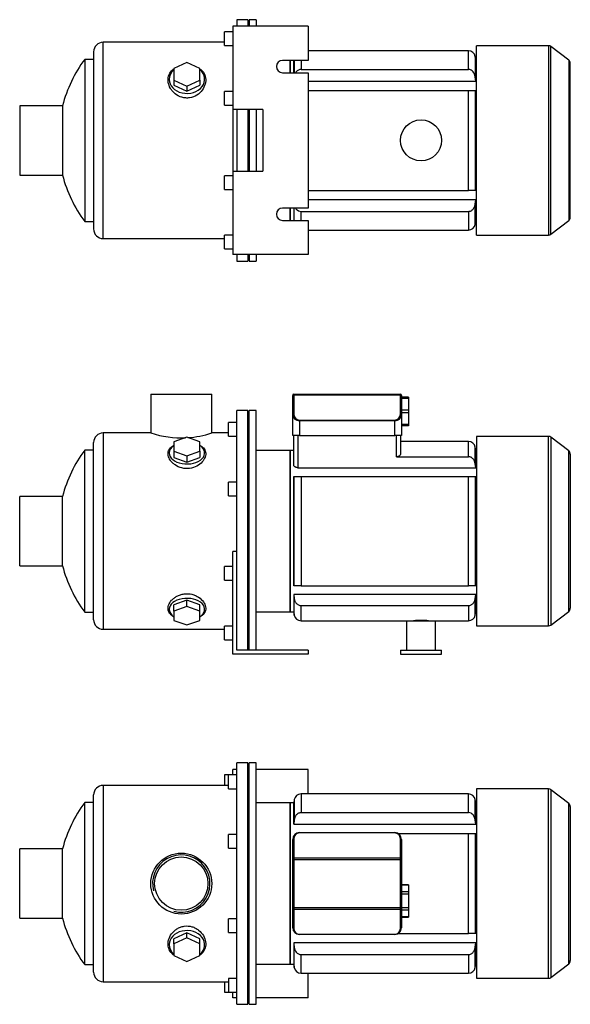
# Model space of a CAD drawing. Header units: millimetres. Extents: x 185 to 1175, y 16 to 771.
# Tile 1 of 2: x 185 to 587, y 51 to 771. Entities that reach past the tile are written whole.
import ezdxf

# ---------------------------------------------------------------- set-up
doc = ezdxf.new("R2010")
doc.units = ezdxf.units.MM
for name, color, linetype in [('BASETTA_MEC_71_T', 7, 'Continuous'), ('CARCASSA_MEC_71-', 7, 'Continuous'), ('COPRIVENTOLA_MEC', 7, 'Continuous'), ('CORPO_MH_9_[2-3]', 7, 'Continuous'), ('FLANGIA_MOTORE_T', 7, 'Continuous'), ('PIEDINO_MEC_71_I', 7, 'Continuous'), ('STAFFA_3-5-9_INT', 7, 'Continuous'), ('螺栓_：_六角头_-_M20.0', 7, 'Continuous')]:
    doc.layers.add(name, color=color, linetype=linetype)

# ---------------------------------------------------------------- blocks, each defined once
blk = doc.blocks.new('SE1')
at = {"layer": 'BASETTA_MEC_71_T', "color": 7, "linetype": 'Continuous'}
for p, q in [((389.49, 176.91), (458.99, 176.91)), ((389.49, 176.91), (389.49, 176.67)), ((458.99, 176.67), (389.49, 176.67)), ((458.99, 176.91), (458.99, 176.67)), ((384.49, 157.93), (384.49, 171.91)), ((385.29, 172.47), (385.29, 158.49)), ((463.19, 158.49), (463.19, 172.47)), ((463.99, 171.91), (463.99, 157.93)), ((385.29, 158.49), (463.19, 158.49)), ((385.29, 158.49), (385.29, 157.08)), ((463.19, 157.08), (463.19, 158.49)), ((384.49, 157.08), (384.49, 157.93)), ((384.49, 122.23), (384.49, 157.08)), ((385.29, 157.08), (384.49, 157.08)), ((463.19, 157.08), (385.29, 157.08)), ((385.29, 157.08), (385.29, 122.23)), ((463.19, 122.23), (463.19, 157.08)), ((463.99, 157.08), (463.19, 157.08)), ((463.99, 157.93), (463.99, 157.08)), ((463.99, 157.08), (463.99, 122.23)), ((384.49, 121.39), (384.49, 122.23)), ((385.29, 122.23), (384.49, 122.23)), ((384.49, 107.41), (384.49, 121.39)), ((385.29, 122.23), (463.19, 122.23)), ((385.29, 122.23), (385.29, 120.82)), ((463.19, 120.82), (385.29, 120.82)), ((385.29, 120.82), (385.29, 106.84)), ((463.19, 120.82), (463.19, 122.23)), ((463.99, 122.23), (463.19, 122.23)), ((463.19, 106.84), (463.19, 120.82)), ((463.99, 122.23), (463.99, 121.39)), ((463.99, 121.39), (463.99, 107.41)), ((389.49, 102.64), (458.99, 102.64)), ((389.49, 102.64), (389.49, 102.41)), ((458.99, 102.41), (389.49, 102.41)), ((458.99, 102.64), (458.99, 102.41))]:
    blk.add_line(p, q, dxfattribs=at)
for centre, radius, start, end in [((389.49, 171.91), 5, 90, 180), ((389.49, 172.47), 4.2, 90, 180), ((458.99, 171.91), 5, 0, 90), ((458.99, 172.47), 4.2, 0, 90), ((389.49, 107.41), 5, 180, 270), ((389.49, 106.84), 4.2, 180, 270), ((458.99, 107.41), 5, 270, 0), ((458.99, 106.84), 4.2, 270, 0)]:
    blk.add_arc(centre, radius, start, end, dxfattribs=at)
for centre, major_axis, start_param, end_param in [((385.29, 171.91), (-0.8, 0), 4.712389, 6.283185), ((463.19, 171.91), (0.8, 0), 0, 1.570796), ((385.29, 157.93), (0.8, 0), 1.570796, 3.141593), ((463.19, 157.93), (0.8, 0), 0, 1.570796), ((385.29, 121.39), (0.8, 0), 3.141593, 4.712389), ((463.19, 121.39), (0.8, 0), 4.712389, 6.283185), ((385.29, 107.41), (0.8, 0), 3.141593, 4.712389), ((463.19, 107.41), (-0.8, 0), 1.570796, 3.141593)]:
    blk.add_ellipse(centre, major_axis=major_axis, ratio=0.707107, start_param=start_param, end_param=end_param, dxfattribs=at)
at = {"layer": 'CARCASSA_MEC_71-', "color": 7, "linetype": 'Continuous'}
for p, q in [((390.58, 205.16), (390.58, 191.52)), ((512.9, 205.16), (390.58, 205.16)), ((512.9, 191.52), (512.9, 205.16)), ((382.74, 198.66), (382.74, 80.66)), ((385.24, 198.66), (382.74, 198.66)), ((385.66, 201.02), (385.24, 198.66)), ((385.24, 183.03), (385.24, 198.66)), ((385.66, 201.02), (385.66, 186.2)), ((517.83, 186.2), (517.83, 201.02)), ((518.24, 198.66), (517.83, 201.02)), ((518.24, 183.03), (518.24, 198.66)), ((518.74, 198.66), (518.24, 198.66)), ((390.58, 191.52), (512.9, 191.52)), ((385.66, 186.2), (385.24, 183.03)), ((385.24, 183.03), (518.24, 183.03)), ((518.24, 183.03), (517.83, 186.2)), ((461.63, 176.16), (512.9, 176.16)), ((512.9, 103.16), (512.9, 176.16)), ((512.9, 176.16), (517.83, 176.16)), ((517.83, 176.16), (518.24, 176.16)), ((517.83, 176.16), (517.83, 103.16)), ((518.24, 103.16), (518.24, 176.16)), ((461.63, 103.16), (512.9, 103.16)), ((517.83, 103.16), (512.9, 103.16)), ((518.24, 103.16), (517.83, 103.16)), ((518.24, 96.29), (385.24, 96.29)), ((385.24, 96.29), (385.24, 80.66)), ((517.83, 93.11), (518.24, 96.29)), ((518.24, 96.29), (518.24, 80.66)), ((385.66, 78.29), (385.66, 93.11)), ((390.58, 87.79), (512.9, 87.79)), ((390.58, 74.16), (390.58, 87.79)), ((512.9, 87.79), (512.9, 74.16)), ((517.83, 78.29), (517.83, 93.11)), ((382.74, 80.66), (385.24, 80.66)), ((385.24, 80.66), (385.66, 78.29)), ((517.83, 78.29), (518.24, 80.66)), ((518.24, 80.66), (518.74, 80.66)), ((390.58, 74.16), (512.9, 74.16))]:
    blk.add_line(p, q, dxfattribs=at)
for centre, start, end in [((390.58, 200.16), 90, 170), ((512.9, 200.16), 10, 90), ((390.58, 79.16), 190, 270), ((512.9, 79.16), 270, 350)]:
    blk.add_arc(centre, 5, start, end, dxfattribs=at)
for points, knots in [([(390.58, 191.52), (390.25, 191.52), (389.93, 191.48), (389.29, 191.32), (388.97, 191.2), (388.39, 190.9), (388.12, 190.71), (387.6, 190.29), (387.37, 190.05), (386.95, 189.55), (386.76, 189.27), (386.43, 188.71), (386.28, 188.41), (386.04, 187.81), (385.93, 187.49), (385.77, 186.85), (385.7, 186.53), (385.66, 186.2)], [0, 0, 0, 0, 0.125, 0.125, 0.25, 0.25, 0.375, 0.375, 0.5, 0.5, 0.625, 0.625, 0.75, 0.75, 0.875, 0.875, 1, 1, 1, 1]), ([(517.83, 186.2), (517.74, 186.85), (517.58, 187.49), (517.08, 188.71), (516.75, 189.29), (515.49, 190.81), (514.24, 191.52), (512.9, 191.52)], [0, 0, 0, 0, 0.25, 0.25, 0.5, 0.5, 1, 1, 1, 1]), ([(385.66, 93.11), (385.75, 92.46), (385.91, 91.82), (386.4, 90.6), (386.74, 90.02), (388, 88.5), (389.25, 87.79), (390.58, 87.79)], [0, 0, 0, 0, 0.25, 0.25, 0.5, 0.5, 1, 1, 1, 1]), ([(512.9, 87.79), (513.23, 87.79), (513.56, 87.83), (514.2, 87.99), (514.51, 88.11), (515.1, 88.42), (515.37, 88.6), (515.88, 89.02), (516.11, 89.26), (516.54, 89.76), (516.73, 90.04), (517.06, 90.6), (517.2, 90.9), (517.45, 91.51), (517.55, 91.82), (517.72, 92.46), (517.78, 92.79), (517.83, 93.11)], [0, 0, 0, 0, 0.125, 0.125, 0.25, 0.25, 0.375, 0.375, 0.5, 0.5, 0.625, 0.625, 0.75, 0.75, 0.875, 0.875, 1, 1, 1, 1])]:
    blk.add_open_spline(points, degree=3, knots=knots, dxfattribs=at)
blk.add_open_spline([(385.24, 96.29), (385.38, 95.23), (385.52, 94.17), (385.66, 93.11)], degree=3, dxfattribs=at)
at = {"layer": 'COPRIVENTOLA_MEC', "color": 7, "linetype": 'Continuous'}
for p, q in [((518.74, 208.91), (518.74, 70.41)), ((571.22, 208.91), (518.74, 208.91)), ((571.22, 70.41), (571.22, 208.91)), ((573.05, 208.29), (573.05, 71.03)), ((586.07, 198.3), (573.05, 208.29)), ((586.07, 81.02), (586.07, 198.3)), ((587.24, 195.92), (587.24, 83.4)), ((573.05, 71.03), (586.07, 81.02)), ((518.74, 70.41), (571.22, 70.41))]:
    blk.add_line(p, q, dxfattribs=at)
for centre, start, end in [((571.22, 205.91), 52.5, 90), ((584.24, 195.92), 0, 52.5), ((584.24, 83.4), 307.5, 0), ((571.22, 73.41), 270, 307.5)]:
    blk.add_arc(centre, 3, start, end, dxfattribs=at)
at = {"layer": 'CORPO_MH_9_[2-3]', "color": 7, "linetype": 'Continuous'}
for p, q in [((343.74, 51.41), (343.74, 227.91)), ((351.74, 227.91), (343.74, 227.91)), ((351.74, 51.41), (351.74, 227.91)), ((337.74, 209.03), (337.74, 219.03)), ((343.74, 219.03), (337.74, 219.03)), ((246.14, 211.41), (246.14, 67.91)), ((337.74, 211.41), (246.14, 211.41)), ((337.74, 209.03), (343.74, 209.03)), ((239.14, 74.91), (239.14, 204.41)), ((232.59, 80.41), (232.59, 198.91)), ((239.14, 198.91), (232.59, 198.91)), ((337.74, 165.46), (337.74, 175.46)), ((343.74, 175.46), (337.74, 175.46)), ((185.14, 114.26), (185.14, 165.06)), ((216.42, 165.06), (185.14, 165.06)), ((216.42, 114.26), (216.42, 165.06)), ((337.74, 165.46), (343.74, 165.46)), ((185.14, 114.26), (216.42, 114.26)), ((337.74, 103.85), (337.74, 113.85)), ((343.74, 113.85), (337.74, 113.85)), ((307.24, 103.66), (297.74, 99.34)), ((316.74, 99.34), (307.24, 103.66)), ((307.24, 99.97), (307.24, 103.66)), ((337.74, 103.85), (343.74, 103.85)), ((307.24, 99.97), (297.74, 95.65)), ((297.74, 95.65), (297.74, 99.34)), ((297.74, 95.65), (297.74, 87)), ((316.74, 95.65), (307.24, 99.97)), ((316.74, 95.65), (316.74, 99.34)), ((316.74, 87), (316.74, 95.65)), ((297.74, 87), (307.24, 82.68)), ((307.24, 82.68), (316.74, 87)), ((232.59, 80.41), (239.14, 80.41)), ((246.14, 67.91), (337.74, 67.91)), ((337.74, 70.28), (337.74, 60.28)), ((343.74, 70.28), (337.74, 70.28)), ((337.74, 60.28), (343.74, 60.28)), ((343.74, 51.41), (351.74, 51.41))]:
    blk.add_line(p, q, dxfattribs=at)
for radius in [22.25, 19.48]:
    blk.add_circle((303.14, 139.66), radius, dxfattribs=at)
for centre, radius, start, end in [((246.14, 204.41), 7, 90, 180), ((313.14, 139.66), 100, 143.66538, 165.28566), ((303.14, 139.66), 20.95, 255, 195), ((313.14, 139.66), 100, 194.71434, 216.33462), ((246.14, 74.91), 7, 180, 270)]:
    blk.add_arc(centre, radius, start, end, dxfattribs=at)
for start_param, end_param in [(2.390244, 6.283185), (0, 0.751348)]:
    blk.add_ellipse((307.24, 95.02), major_axis=(-13, 0), ratio=0.788011, start_param=start_param, end_param=end_param, dxfattribs=at)
blk.add_open_spline([(297.74, 87.27), (297.38, 87.54), (297.04, 87.82), (296.15, 88.65), (295.66, 89.23), (294.38, 91.09), (293.83, 92.46), (293.38, 95.41), (293.48, 96.93), (294.33, 100.01), (295.06, 101.5), (296.61, 103.59), (297.19, 104.25), (298.49, 105.46), (299.21, 106.03), (300.77, 107.02), (301.6, 107.44), (303.34, 108.11), (304.28, 108.37), (307.11, 108.81), (309.08, 108.68), (311.81, 107.89), (312.7, 107.53), (314.35, 106.65), (315.12, 106.14), (317.25, 104.42), (318.4, 103.06), (320.1, 100.15), (320.65, 98.59), (321.1, 95.54), (321, 94.02), (320.16, 91.21), (319.42, 89.89), (317.92, 88.23), (317.37, 87.74), (316.77, 87.28)], degree=3, knots=[0.1389216, 0.1389216, 0.1389216, 0.1389216, 0.15625, 0.15625, 0.1875, 0.1875, 0.25, 0.25, 0.3125, 0.3125, 0.375, 0.375, 0.40625, 0.40625, 0.4375, 0.4375, 0.46875, 0.46875, 0.5, 0.5, 0.5625, 0.5625, 0.59375, 0.59375, 0.625, 0.625, 0.6875, 0.6875, 0.75, 0.75, 0.8125, 0.8125, 0.875, 0.875, 0.9041554, 0.9041554, 0.9041554, 0.9041554], dxfattribs=at)
at = {"layer": 'FLANGIA_MOTORE_T', "color": 7, "linetype": 'Continuous'}
for p, q in [((352.74, 226.41), (351.74, 226.41)), ((352.74, 51.41), (352.74, 227.91)), ((357.74, 227.91), (352.74, 227.91)), ((357.74, 51.41), (357.74, 227.91)), ((382.74, 198.66), (357.74, 198.66)), ((382.74, 80.66), (382.74, 198.66)), ((357.74, 80.66), (382.74, 80.66)), ((351.74, 52.91), (352.74, 52.91)), ((352.74, 51.41), (357.74, 51.41))]:
    blk.add_line(p, q, dxfattribs=at)
at = {"layer": 'STAFFA_3-5-9_INT', "color": 7, "linetype": 'Continuous'}
for p, q in [((343.74, 223.16), (340.74, 223.16)), ((340.74, 219.03), (340.74, 223.16)), ((395.74, 223.16), (357.74, 223.16)), ((395.74, 205.16), (395.74, 223.16)), ((334.74, 219.03), (334.74, 211.41)), ((337.74, 219.03), (334.74, 219.03)), ((395.74, 56.16), (395.74, 74.16)), ((334.74, 67.91), (334.74, 60.28)), ((334.74, 60.28), (337.74, 60.28)), ((340.74, 56.16), (340.74, 60.28)), ((343.74, 56.16), (340.74, 56.16)), ((395.74, 56.16), (357.74, 56.16))]:
    blk.add_line(p, q, dxfattribs=at)
at = {"layer": '螺栓_：_六角头_-_M20.0', "color": 7, "linetype": 'Continuous'}
for p, q in [((468.99, 138.73), (463.99, 138.73)), ((468.99, 138.47), (463.99, 138.47)), ((468.99, 138.73), (468.99, 138.47)), ((468.99, 138.47), (468.99, 133.56)), ((468.99, 133.56), (463.99, 133.56)), ((468.99, 131.83), (463.99, 131.83)), ((468.99, 133.56), (468.99, 131.83)), ((468.99, 131.83), (468.99, 122.01)), ((468.99, 122.01), (463.99, 122.01)), ((468.99, 120.28), (463.99, 120.28)), ((468.99, 115.37), (463.99, 115.37)), ((468.99, 122.01), (468.99, 120.28)), ((468.99, 120.28), (468.99, 115.37)), ((468.99, 115.37), (468.99, 115.1)), ((463.99, 115.1), (468.99, 115.1))]:
    blk.add_line(p, q, dxfattribs=at)
blk = doc.blocks.new('SE2')
at = {"layer": 'BASETTA_MEC_71_T', "color": 7, "linetype": 'Continuous'}
for p, q in [((385.29, 497.3), (463.19, 497.3)), ((385.29, 497.3), (385.29, 496.71)), ((463.19, 496.71), (385.29, 496.71)), ((385.29, 496.71), (385.29, 482.73)), ((463.19, 496.71), (463.19, 497.3)), ((463.19, 482.73), (463.19, 496.71)), ((384.49, 496.15), (384.49, 496.5)), ((384.49, 482.17), (384.49, 496.15)), ((463.99, 496.5), (463.99, 496.15)), ((463.99, 496.15), (463.99, 482.17)), ((384.49, 467.3), (384.49, 482.17)), ((389.49, 478.53), (458.99, 478.53)), ((389.49, 478.53), (389.49, 477.97)), ((389.49, 477.97), (389.49, 467.3)), ((458.99, 477.97), (389.49, 477.97)), ((458.99, 478.53), (458.99, 477.97)), ((458.99, 467.3), (458.99, 477.97)), ((463.99, 482.17), (463.99, 467.3)), ((389.49, 467.3), (384.49, 467.3)), ((389.49, 467.3), (458.99, 467.3)), ((463.99, 467.3), (458.99, 467.3))]:
    blk.add_line(p, q, dxfattribs=at)
for centre, radius, start, end in [((385.29, 496.5), 0.8, 90, 180), ((463.19, 496.5), 0.8, 0, 90), ((389.49, 482.73), 4.2, 180, 270), ((458.99, 482.73), 4.2, 270, 0)]:
    blk.add_arc(centre, radius, start, end, dxfattribs=at)
for centre, major_axis, ratio, start_param, end_param in [((385.29, 496.15), (0.8, 0), 0.707107, 1.570796, 3.141593), ((463.19, 496.15), (0.8, 0), 0.707107, 0, 1.570796), ((385.29, 482.17), (0.8, 0), 0.707107, 1.570796, 3.141593), ((463.19, 482.17), (-0.8, 0), 0.707107, 3.141593, 4.712389), ((389.49, 482.17), (5, 0), 0.84, 3.141593, 4.712389), ((458.99, 482.17), (5, 0), 0.84, 4.712389, 6.283185)]:
    blk.add_ellipse(centre, major_axis=major_axis, ratio=ratio, start_param=start_param, end_param=end_param, dxfattribs=at)
at = {"layer": 'CARCASSA_MEC_71-', "color": 7, "linetype": 'Continuous'}
for p, q in [((385.24, 445.86), (385.24, 467.3)), ((388.24, 467.3), (388.24, 443.65)), ((460.24, 451.68), (460.24, 467.3)), ((463.24, 467.3), (463.24, 453.58)), ((512.9, 462.8), (463.24, 462.8)), ((512.9, 451.68), (512.9, 462.8)), ((382.74, 456.3), (382.74, 338.3)), ((385.24, 456.3), (382.74, 456.3)), ((517.83, 446.63), (517.83, 458.66)), ((518.24, 456.3), (517.83, 458.66)), ((518.24, 443.65), (518.24, 456.3)), ((518.74, 456.3), (518.24, 456.3)), ((460.24, 451.68), (512.9, 451.68)), ((518.24, 443.65), (517.83, 446.63)), ((388.24, 443.65), (518.24, 443.65)), ((385.24, 357.3), (385.24, 437.3)), ((385.24, 437.3), (385.66, 437.3)), ((385.66, 357.3), (385.66, 437.3)), ((385.66, 437.3), (390.58, 437.3)), ((390.58, 437.3), (512.9, 437.3)), ((390.58, 437.3), (390.58, 357.3)), ((512.9, 357.3), (512.9, 437.3)), ((512.9, 437.3), (517.83, 437.3)), ((517.83, 437.3), (518.24, 437.3)), ((517.83, 437.3), (517.83, 357.3)), ((518.24, 357.3), (518.24, 437.3)), ((385.66, 357.3), (385.24, 357.3)), ((390.58, 357.3), (385.66, 357.3)), ((390.58, 357.3), (512.9, 357.3)), ((517.83, 357.3), (512.9, 357.3)), ((518.24, 357.3), (517.83, 357.3)), ((518.24, 350.94), (385.24, 350.94)), ((385.24, 350.94), (385.24, 338.3)), ((385.24, 350.94), (385.66, 347.96)), ((385.66, 335.93), (385.66, 347.96)), ((517.83, 347.96), (518.24, 350.94)), ((517.83, 335.93), (517.83, 347.96)), ((518.24, 350.94), (518.24, 338.3)), ((382.74, 338.3), (385.24, 338.3)), ((385.24, 338.3), (385.66, 335.93)), ((390.58, 342.91), (512.9, 342.91)), ((390.58, 331.8), (390.58, 342.91)), ((512.9, 342.91), (512.9, 331.8)), ((517.83, 335.93), (518.24, 338.3)), ((518.24, 338.3), (518.74, 338.3)), ((390.58, 331.8), (467.74, 331.8)), ((488.74, 331.8), (512.9, 331.8))]:
    blk.add_line(p, q, dxfattribs=at)
for centre, radius, start, end in [((512.9, 457.8), 5, 10, 90), ((390.58, 336.8), 5, 190, 270), ((478.24, 266.51), 65.52, 85.18444, 94.81556), ((512.9, 336.8), 5, 270, 350)]:
    blk.add_arc(centre, radius, start, end, dxfattribs=at)
for points, knots in [([(463.24, 453.58), (463.24, 453.36), (463.18, 453.14), (462.98, 452.82), (462.89, 452.71), (462.69, 452.51), (462.58, 452.41), (462.32, 452.23), (462.17, 452.14), (461.85, 451.99), (461.67, 451.92), (461.29, 451.81), (461.09, 451.76), (460.68, 451.7), (460.46, 451.68), (460.24, 451.68)], [0, 0, 0, 0, 0.25, 0.25, 0.375, 0.375, 0.5, 0.5, 0.625, 0.625, 0.75, 0.75, 0.875, 0.875, 1, 1, 1, 1]), ([(517.83, 446.63), (517.73, 447.27), (517.57, 447.88), (517.18, 448.76), (517.03, 449.05), (516.69, 449.59), (516.5, 449.85), (516.07, 450.33), (515.83, 450.55), (515.32, 450.94), (515.05, 451.11), (514.48, 451.39), (514.17, 451.5), (513.55, 451.65), (513.23, 451.68), (512.9, 451.68)], [0, 0, 0, 0, 0.25, 0.25, 0.375, 0.375, 0.5, 0.5, 0.625, 0.625, 0.75, 0.75, 0.875, 0.875, 1, 1, 1, 1]), ([(388.24, 443.65), (388.02, 443.65), (387.8, 443.67), (387.38, 443.74), (387.17, 443.8), (386.79, 443.94), (386.62, 444.02), (386.29, 444.2), (386.15, 444.3), (385.89, 444.52), (385.78, 444.63), (385.58, 444.87), (385.5, 444.99), (385.31, 445.36), (385.24, 445.61), (385.24, 445.86)], [0, 0, 0, 0, 0.125, 0.125, 0.25, 0.25, 0.375, 0.375, 0.5, 0.5, 0.625, 0.625, 0.75, 0.75, 1, 1, 1, 1]), ([(385.66, 347.96), (385.75, 347.32), (385.92, 346.71), (386.3, 345.83), (386.45, 345.54), (386.8, 345), (386.99, 344.74), (387.41, 344.27), (387.65, 344.04), (388.16, 343.65), (388.43, 343.48), (389.01, 343.2), (389.32, 343.09), (389.94, 342.95), (390.26, 342.91), (390.58, 342.91)], [0, 0, 0, 0, 0.25, 0.25, 0.375, 0.375, 0.5, 0.5, 0.625, 0.625, 0.75, 0.75, 0.875, 0.875, 1, 1, 1, 1]), ([(512.9, 342.91), (513.23, 342.91), (513.54, 342.95), (514.16, 343.09), (514.47, 343.2), (515.05, 343.48), (515.32, 343.65), (515.83, 344.04), (516.07, 344.26), (516.49, 344.74), (516.69, 344.99), (517.03, 345.54), (517.18, 345.82), (517.43, 346.41), (517.54, 346.71), (517.72, 347.33), (517.78, 347.64), (517.83, 347.96)], [0, 0, 0, 0, 0.125, 0.125, 0.25, 0.25, 0.375, 0.375, 0.5, 0.5, 0.625, 0.625, 0.75, 0.75, 0.875, 0.875, 1, 1, 1, 1])]:
    blk.add_open_spline(points, degree=3, knots=knots, dxfattribs=at)
at = {"layer": 'COPRIVENTOLA_MEC', "color": 7, "linetype": 'Continuous'}
for p, q in [((518.74, 466.55), (518.74, 328.05)), ((571.22, 466.55), (518.74, 466.55)), ((571.22, 328.05), (571.22, 466.55)), ((573.05, 465.93), (573.05, 328.67)), ((586.07, 455.94), (573.05, 465.93)), ((586.07, 338.66), (586.07, 455.94)), ((587.24, 453.56), (587.24, 341.04)), ((573.05, 328.67), (586.07, 338.66)), ((518.74, 328.05), (571.22, 328.05))]:
    blk.add_line(p, q, dxfattribs=at)
for centre, start, end in [((571.22, 463.55), 52.5, 90), ((584.24, 453.56), 0, 52.5), ((584.24, 341.04), 307.5, 0), ((571.22, 331.05), 270, 307.5)]:
    blk.add_arc(centre, 3, start, end, dxfattribs=at)
at = {"layer": 'CORPO_MH_9_[2-3]', "color": 7, "linetype": 'Continuous'}
for p, q in [((280.89, 497.3), (325.39, 497.3)), ((280.89, 497.3), (280.89, 469.04)), ((325.39, 469.05), (325.39, 497.3)), ((343.74, 368.73), (343.74, 485.55)), ((351.74, 485.55), (343.74, 485.55)), ((351.74, 310.3), (351.74, 485.55)), ((337.74, 466.67), (337.74, 476.67)), ((343.74, 476.67), (337.74, 476.67)), ((246.14, 469.05), (246.14, 325.55)), ((280.9, 469.05), (246.14, 469.05)), ((337.74, 469.05), (325.39, 469.05)), ((239.14, 332.55), (239.14, 462.05)), ((307.24, 465.91), (297.74, 462.53)), ((297.74, 462.53), (297.74, 455.78)), ((316.74, 462.53), (307.24, 465.91)), ((316.74, 455.78), (316.74, 462.53)), ((337.74, 466.67), (343.74, 466.67)), ((232.59, 338.05), (232.59, 456.55)), ((239.14, 456.55), (232.59, 456.55)), ((297.74, 455.78), (297.74, 451.05)), ((297.74, 455.78), (307.24, 452.4)), ((307.24, 452.4), (316.74, 455.78)), ((316.74, 455.78), (316.74, 451.05)), ((297.74, 451.05), (307.24, 447.67)), ((307.24, 452.4), (307.24, 447.67)), ((307.24, 447.67), (316.74, 451.05)), ((337.74, 423.1), (337.74, 433.1)), ((343.74, 433.1), (337.74, 433.1)), ((185.14, 371.9), (185.14, 422.7)), ((216.42, 422.7), (185.14, 422.7)), ((216.42, 371.9), (216.42, 422.7)), ((337.74, 423.1), (343.74, 423.1)), ((185.14, 371.9), (216.42, 371.9)), ((307.24, 346.92), (297.74, 343.54)), ((316.74, 343.54), (307.24, 346.92)), ((307.24, 342.19), (307.24, 346.92)), ((297.74, 338.81), (297.74, 343.54)), ((307.24, 342.19), (297.74, 338.81)), ((297.74, 338.81), (297.74, 332.06)), ((316.74, 338.81), (307.24, 342.19)), ((316.74, 338.81), (316.74, 343.54)), ((316.74, 332.06), (316.74, 338.81)), ((232.59, 338.05), (239.14, 338.05)), ((297.74, 332.06), (307.24, 328.68)), ((307.24, 328.68), (316.74, 332.06)), ((246.14, 325.55), (334.74, 325.55))]:
    blk.add_line(p, q, dxfattribs=at)
for centre, radius, start, end in [((246.14, 462.05), 7, 90, 180), ((303.14, 537.19), 71.69, 251.91823, 272.55726), ((303.14, 537.19), 71.69, 273.79948, 288.08177), ((313.14, 397.3), 100, 143.66538, 165.28566), ((313.14, 397.3), 100, 194.71434, 216.33462), ((246.14, 332.55), 7, 180, 270)]:
    blk.add_arc(centre, radius, start, end, dxfattribs=at)
for centre, start_param, end_param in [((307.24, 454.43), 0, 3.892941), ((307.24, 454.43), 5.531837, 6.283185), ((307.24, 340.17), 2.390244, 6.283185), ((307.24, 340.17), 0, 0.751348)]:
    blk.add_ellipse(centre, major_axis=(-13, 0), ratio=0.615661, start_param=start_param, end_param=end_param, dxfattribs=at)
for points, knots in [([(309.22, 443.14), (308.27, 443.02), (307.32, 442.99), (305.42, 443.09), (304.47, 443.24), (301.73, 443.92), (300.06, 444.7), (297.94, 446.13), (297.29, 446.66), (296.15, 447.76), (295.66, 448.34), (294.38, 450.14), (293.83, 451.37), (293.38, 453.81), (293.48, 454.97), (294.33, 457.13), (295.06, 458.08), (296.57, 459.31), (297.12, 459.66), (297.72, 459.98)], [0, 0, 0, 0, 0.03125, 0.03125, 0.0625, 0.0625, 0.125, 0.125, 0.15625, 0.15625, 0.1875, 0.1875, 0.25, 0.25, 0.3125, 0.3125, 0.375, 0.375, 0.4043708, 0.4043708, 0.4043708, 0.4043708]), ([(316.77, 459.98), (317.77, 459.45), (318.6, 458.82), (320.1, 457.21), (320.65, 456.16), (321.1, 453.91), (321, 452.69), (320.16, 450.25), (319.42, 449.01), (317.37, 446.73), (316.03, 445.66), (312.94, 444.01), (311.13, 443.39), (309.22, 443.14)], [0.6394434, 0.6394434, 0.6394434, 0.6394434, 0.6875, 0.6875, 0.75, 0.75, 0.8125, 0.8125, 0.875, 0.875, 0.9375, 0.9375, 1, 1, 1, 1]), ([(297.74, 334.6), (297.38, 334.79), (297.04, 335), (296.15, 335.6), (295.66, 336.02), (294.38, 337.39), (293.83, 338.42), (293.38, 340.69), (293.48, 341.89), (294.33, 344.35), (295.06, 345.57), (296.61, 347.3), (297.19, 347.84), (298.49, 348.86), (299.21, 349.33), (300.77, 350.17), (301.6, 350.53), (303.34, 351.1), (304.28, 351.32), (307.11, 351.7), (309.08, 351.58), (311.81, 350.91), (312.7, 350.6), (314.35, 349.86), (315.12, 349.43), (317.25, 347.98), (318.4, 346.85), (320.1, 344.47), (320.65, 343.21), (321.1, 340.8), (321, 339.61), (320.16, 337.48), (319.42, 336.5), (317.92, 335.29), (317.37, 334.94), (316.77, 334.62)], [0.1389216, 0.1389216, 0.1389216, 0.1389216, 0.15625, 0.15625, 0.1875, 0.1875, 0.25, 0.25, 0.3125, 0.3125, 0.375, 0.375, 0.40625, 0.40625, 0.4375, 0.4375, 0.46875, 0.46875, 0.5, 0.5, 0.5625, 0.5625, 0.59375, 0.59375, 0.625, 0.625, 0.6875, 0.6875, 0.75, 0.75, 0.8125, 0.8125, 0.875, 0.875, 0.9041554, 0.9041554, 0.9041554, 0.9041554])]:
    blk.add_open_spline(points, degree=3, knots=knots, dxfattribs=at)
at = {"layer": 'FLANGIA_MOTORE_T', "color": 7, "linetype": 'Continuous'}
for p, q in [((352.74, 484.05), (351.74, 484.05)), ((352.74, 310.3), (352.74, 485.55)), ((357.74, 485.55), (352.74, 485.55)), ((357.74, 310.3), (357.74, 485.55)), ((382.74, 456.3), (357.74, 456.3)), ((382.74, 338.3), (382.74, 456.3)), ((357.74, 338.3), (382.74, 338.3)), ((351.74, 310.55), (352.74, 310.55))]:
    blk.add_line(p, q, dxfattribs=at)
at = {"layer": 'PIEDINO_MEC_71_I', "color": 7, "linetype": 'Continuous'}
for p, q in [((467.74, 331.8), (488.74, 331.8)), ((467.74, 331.8), (467.74, 310.3)), ((488.74, 310.3), (488.74, 331.8)), ((463.24, 310.3), (493.24, 310.3)), ((463.24, 310.3), (463.24, 307.3)), ((493.24, 307.3), (493.24, 310.3)), ((463.24, 307.3), (493.24, 307.3))]:
    blk.add_line(p, q, dxfattribs=at)
at = {"layer": 'STAFFA_3-5-9_INT', "color": 7, "linetype": 'Continuous'}
for p, q in [((340.74, 307.3), (340.74, 382.3)), ((343.74, 382.3), (340.74, 382.3)), ((334.74, 361.49), (334.74, 371.49)), ((340.74, 371.49), (334.74, 371.49)), ((343.74, 310.3), (343.74, 368.73)), ((334.74, 361.49), (340.74, 361.49)), ((334.74, 317.92), (334.74, 327.92)), ((340.74, 327.92), (334.74, 327.92)), ((334.74, 317.92), (340.74, 317.92)), ((395.74, 310.3), (343.74, 310.3)), ((395.74, 310.3), (395.74, 307.3)), ((395.74, 307.3), (340.74, 307.3))]:
    blk.add_line(p, q, dxfattribs=at)
at = {"layer": '螺栓_：_六角头_-_M20.0', "color": 7, "linetype": 'Continuous'}
for p, q in [((468.99, 495.3), (463.99, 495.3)), ((468.99, 494.3), (463.99, 494.3)), ((468.99, 495.3), (468.99, 494.3)), ((468.99, 494.3), (468.99, 485.8)), ((468.99, 485.8), (463.99, 485.8)), ((468.99, 483.8), (463.99, 483.8)), ((468.99, 485.8), (468.99, 483.8)), ((468.99, 483.8), (468.99, 475.3)), ((468.99, 475.3), (463.99, 475.3)), ((468.99, 475.3), (468.99, 474.3)), ((468.99, 474.3), (463.99, 474.3))]:
    blk.add_line(p, q, dxfattribs=at)
blk = doc.blocks.new('SE3')
at = {"layer": 'CARCASSA_MEC_71-', "color": 7, "linetype": 'Continuous'}
for p, q in [((382.74, 732.41), (382.74, 741.41)), ((385.24, 732.41), (385.24, 741.41)), ((385.66, 741.41), (385.66, 732.41)), ((390.58, 741.41), (390.58, 734.78)), ((512.9, 748.41), (395.74, 748.41)), ((512.9, 734.78), (512.9, 748.41)), ((517.83, 744.28), (517.83, 729.45)), ((518.24, 741.91), (517.83, 744.28)), ((518.24, 726.28), (518.24, 741.91)), ((518.74, 741.91), (518.24, 741.91)), ((390.58, 734.78), (512.9, 734.78)), ((518.24, 726.28), (517.83, 729.45)), ((395.74, 726.28), (518.24, 726.28)), ((395.74, 719.41), (512.9, 719.41)), ((512.9, 646.41), (512.9, 719.41)), ((512.9, 719.41), (517.83, 719.41)), ((517.83, 719.41), (518.24, 719.41)), ((517.83, 719.41), (517.83, 646.41)), ((518.24, 646.41), (518.24, 719.41)), ((395.74, 646.41), (512.9, 646.41)), ((517.83, 646.41), (512.9, 646.41)), ((518.24, 646.41), (517.83, 646.41)), ((382.74, 624.41), (382.74, 633.41)), ((385.24, 633.41), (385.24, 624.41)), ((385.66, 624.41), (385.66, 633.41)), ((518.24, 639.54), (395.74, 639.54)), ((517.83, 636.37), (518.24, 639.54)), ((517.83, 621.54), (517.83, 636.37)), ((518.24, 639.54), (518.24, 623.91)), ((390.58, 631.04), (512.9, 631.04)), ((390.58, 624.41), (390.58, 631.04)), ((512.9, 631.04), (512.9, 617.41)), ((517.83, 621.54), (518.24, 623.91)), ((518.24, 623.91), (518.74, 623.91)), ((395.74, 617.41), (512.9, 617.41))]:
    blk.add_line(p, q, dxfattribs=at)
for centre, start, end in [((512.9, 743.41), 10, 90), ((512.9, 622.41), 270, 350)]:
    blk.add_arc(centre, 5, start, end, dxfattribs=at)
for points, knots in [([(390.58, 734.78), (390.25, 734.78), (389.93, 734.73), (389.29, 734.57), (388.97, 734.45), (388.39, 734.15), (388.12, 733.96), (387.6, 733.54), (387.37, 733.31), (387, 732.85), (386.84, 732.64), (386.7, 732.42)], [0, 0, 0, 0, 0.125, 0.125, 0.25, 0.25, 0.375, 0.375, 0.5, 0.5, 0.5987405, 0.5987405, 0.5987405, 0.5987405]), ([(517.83, 729.45), (517.74, 730.11), (517.58, 730.74), (517.08, 731.96), (516.75, 732.54), (515.49, 734.06), (514.24, 734.78), (512.9, 734.78)], [0, 0, 0, 0, 0.25, 0.25, 0.5, 0.5, 1, 1, 1, 1]), ([(386.7, 633.4), (386.84, 633.18), (386.99, 632.97), (388, 631.75), (389.25, 631.04), (390.58, 631.04)], [0.4012807, 0.4012807, 0.4012807, 0.4012807, 0.5, 0.5, 1, 1, 1, 1]), ([(512.9, 631.04), (513.23, 631.04), (513.56, 631.08), (514.2, 631.24), (514.51, 631.36), (515.1, 631.67), (515.37, 631.85), (515.88, 632.27), (516.11, 632.51), (516.54, 633.02), (516.73, 633.29), (517.06, 633.86), (517.2, 634.15), (517.45, 634.76), (517.55, 635.07), (517.72, 635.71), (517.78, 636.04), (517.83, 636.37)], [0, 0, 0, 0, 0.125, 0.125, 0.25, 0.25, 0.375, 0.375, 0.5, 0.5, 0.625, 0.625, 0.75, 0.75, 0.875, 0.875, 1, 1, 1, 1])]:
    blk.add_open_spline(points, degree=3, knots=knots, dxfattribs=at)
at = {"layer": 'COPRIVENTOLA_MEC', "color": 7, "linetype": 'Continuous'}
for p, q in [((518.74, 613.66), (518.74, 752.16)), ((571.22, 752.16), (518.74, 752.16)), ((571.22, 752.16), (571.22, 613.66)), ((573.05, 614.28), (573.05, 751.54)), ((586.07, 741.55), (573.05, 751.54)), ((586.07, 741.55), (586.07, 624.27)), ((587.24, 626.65), (587.24, 739.17)), ((573.05, 614.28), (586.07, 624.27)), ((518.74, 613.66), (571.22, 613.66))]:
    blk.add_line(p, q, dxfattribs=at)
for centre, start, end in [((571.22, 749.16), 52.5, 90), ((584.24, 739.17), 0, 52.5), ((584.24, 626.65), 307.5, 0), ((571.22, 616.66), 270, 307.5)]:
    blk.add_arc(centre, 3, start, end, dxfattribs=at)
at = {"layer": 'CORPO_MH_9_[2-3]', "color": 7, "linetype": 'Continuous'}
for p, q in [((343.74, 771.16), (343.74, 766.41)), ((351.74, 771.16), (343.74, 771.16)), ((351.74, 771.16), (351.74, 766.41)), ((246.14, 611.16), (246.14, 754.66)), ((334.74, 754.66), (246.14, 754.66)), ((232.59, 742.16), (232.59, 623.66)), ((239.14, 742.16), (232.59, 742.16)), ((239.14, 747.66), (239.14, 618.16)), ((307.24, 739.88), (297.74, 735.56)), ((297.74, 735.56), (297.74, 726.91)), ((316.74, 735.56), (307.24, 739.88)), ((316.74, 726.91), (316.74, 735.56)), ((297.74, 726.91), (297.74, 723.22)), ((297.74, 726.91), (307.24, 722.59)), ((297.74, 723.22), (307.24, 718.9)), ((307.24, 722.59), (316.74, 726.91)), ((307.24, 718.9), (316.74, 723.22)), ((307.24, 722.59), (307.24, 718.9)), ((316.74, 726.91), (316.74, 723.22)), ((185.14, 708.31), (185.14, 657.51)), ((216.42, 708.31), (185.14, 708.31)), ((216.42, 708.31), (216.42, 657.51)), ((343.74, 705.41), (343.74, 660.41)), ((351.74, 705.41), (351.74, 660.41)), ((185.14, 657.51), (216.42, 657.51)), ((232.59, 623.66), (239.14, 623.66)), ((246.14, 611.16), (334.74, 611.16)), ((343.74, 599.41), (343.74, 594.66)), ((351.74, 599.41), (351.74, 594.66)), ((343.74, 594.66), (351.74, 594.66))]:
    blk.add_line(p, q, dxfattribs=at)
for centre, radius, start, end in [((246.14, 747.66), 7, 90, 180), ((313.14, 682.91), 100, 143.66538, 165.28566), ((313.14, 682.91), 100, 194.71434, 216.33462), ((246.14, 618.16), 7, 180, 270)]:
    blk.add_arc(centre, radius, start, end, dxfattribs=at)
for start_param, end_param in [(0, 3.892941), (5.531837, 6.283185)]:
    blk.add_ellipse((307.24, 727.54), major_axis=(-13, 0), ratio=0.788011, start_param=start_param, end_param=end_param, dxfattribs=at)
for points, knots in [([(309.22, 714.04), (308.27, 713.89), (307.32, 713.86), (305.42, 713.98), (304.47, 714.15), (301.73, 714.95), (300.06, 715.87), (297.94, 717.57), (297.29, 718.21), (296.15, 719.54), (295.66, 720.24), (294.38, 722.43), (293.83, 723.96), (293.38, 727.04), (293.48, 728.53), (294.33, 731.37), (295.06, 732.66), (296.57, 734.34), (297.12, 734.83), (297.72, 735.28)], [0, 0, 0, 0, 0.03125, 0.03125, 0.0625, 0.0625, 0.125, 0.125, 0.15625, 0.15625, 0.1875, 0.1875, 0.25, 0.25, 0.3125, 0.3125, 0.375, 0.375, 0.4043708, 0.4043708, 0.4043708, 0.4043708]), ([(316.77, 735.28), (317.77, 734.53), (318.6, 733.67), (320.1, 731.49), (320.65, 730.09), (321.1, 727.17), (321, 725.62), (320.16, 722.57), (319.42, 721.04), (317.37, 718.28), (316.03, 717.01), (312.94, 715.05), (311.13, 714.33), (309.22, 714.04)], [0.6394434, 0.6394434, 0.6394434, 0.6394434, 0.6875, 0.6875, 0.75, 0.75, 0.8125, 0.8125, 0.875, 0.875, 0.9375, 0.9375, 1, 1, 1, 1])]:
    blk.add_open_spline(points, degree=3, knots=knots, dxfattribs=at)
at = {"layer": 'FLANGIA_MOTORE_T', "color": 7, "linetype": 'Continuous'}
for p, q in [((352.74, 771.16), (352.74, 766.41)), ((357.74, 771.16), (352.74, 771.16)), ((357.74, 771.16), (357.74, 766.41)), ((352.74, 769.66), (351.74, 769.66)), ((382.74, 741.41), (382.74, 732.41)), ((352.74, 705.41), (352.74, 660.41)), ((357.74, 705.41), (357.74, 660.41)), ((382.74, 633.41), (382.74, 624.41)), ((352.74, 599.41), (352.74, 594.66)), ((357.74, 599.41), (357.74, 594.66)), ((351.74, 596.16), (352.74, 596.16)), ((352.74, 594.66), (357.74, 594.66))]:
    blk.add_line(p, q, dxfattribs=at)
at = {"layer": 'PIEDINO_MEC_71_I', "color": 7, "linetype": 'Continuous'}
blk.add_circle((478.24, 682.91), 15, dxfattribs=at)
at = {"layer": 'STAFFA_3-5-9_INT', "color": 7, "linetype": 'Continuous'}
for p, q in [((395.74, 766.41), (340.74, 766.41)), ((340.74, 766.41), (340.74, 705.41)), ((395.74, 766.41), (395.74, 741.41)), ((334.74, 752.28), (334.74, 762.28)), ((340.74, 762.28), (334.74, 762.28)), ((334.74, 752.28), (340.74, 752.28)), ((395.74, 741.41), (377.14, 741.41)), ((377.14, 732.41), (395.74, 732.41)), ((395.74, 732.41), (395.74, 633.41)), ((334.74, 708.71), (334.74, 718.71)), ((340.74, 718.71), (334.74, 718.71)), ((334.74, 708.71), (340.74, 708.71)), ((340.74, 705.41), (340.74, 660.41)), ((362.74, 705.41), (340.74, 705.41)), ((362.74, 705.41), (362.74, 660.41)), ((334.74, 647.1), (334.74, 657.1)), ((340.74, 657.1), (334.74, 657.1)), ((340.74, 660.41), (340.74, 599.41)), ((340.74, 660.41), (362.74, 660.41)), ((334.74, 647.1), (340.74, 647.1)), ((395.74, 633.41), (377.14, 633.41)), ((377.14, 624.41), (395.74, 624.41)), ((395.74, 624.41), (395.74, 599.41)), ((334.74, 603.54), (334.74, 613.54)), ((340.74, 613.54), (334.74, 613.54)), ((334.74, 603.54), (340.74, 603.54)), ((395.74, 599.41), (340.74, 599.41))]:
    blk.add_line(p, q, dxfattribs=at)
for centre in [(377.14, 736.91), (377.14, 628.91)]:
    blk.add_arc(centre, 4.5, 90, 270, dxfattribs=at)

msp = doc.modelspace()

# ---------------------------------------------------------------- block references
for name in ['SE3', 'SE2', 'SE1']:
    msp.add_blockref(name, (0, 0))

doc.saveas('drawing.dxf')
